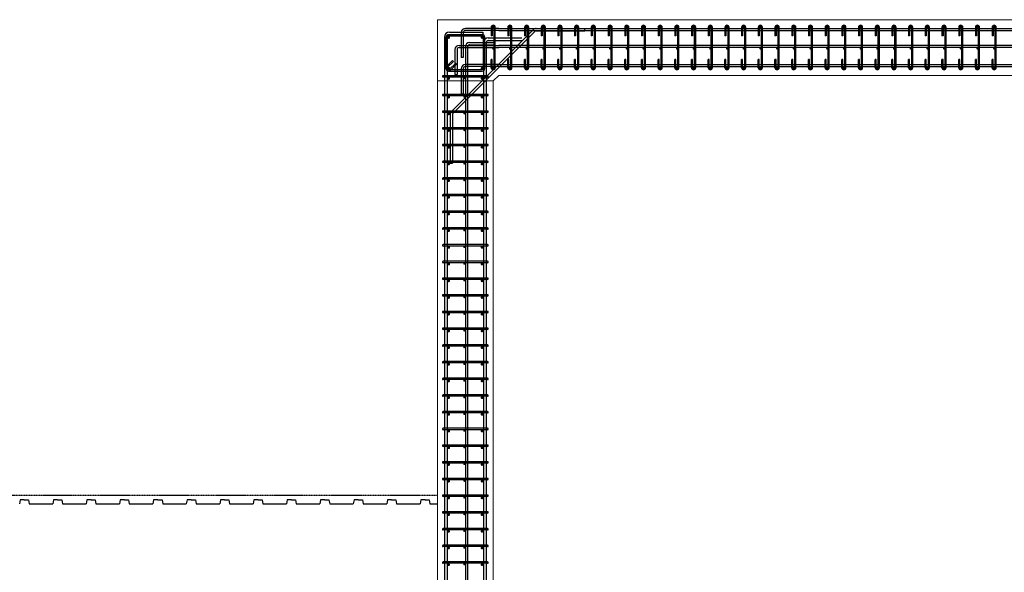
# Model space of a CAD drawing. Header units: inches. Extents: x 25395 to 30159, y 885 to 2190.
# Tile 6 of 15: x 26110 to 26464, y 1106 to 1304. Entities that reach past the tile are written whole.
import ezdxf

# ---------------------------------------------------------------- set-up
doc = ezdxf.new("R2010")
doc.units = ezdxf.units.IN
doc.header["$LTSCALE"] = 0.01
doc.header["$MEASUREMENT"] = 0
doc.linetypes.add('CENTER', pattern=[2, 1.25, -0.25, 0.25, -0.25])
for name, color, linetype, lineweight in [('A-WALL-FULL-INTR', 3, 'Continuous', 13), ('S-SECT-CONC', 3, 'Continuous', 0), ('SDTL', 6, 'Continuous', 25)]:
    doc.layers.add(name, color=color, linetype=linetype, lineweight=lineweight)

msp = doc.modelspace()

# ---------------------------------------------------------------- linework, layer by layer
at = {"layer": 'A-WALL-FULL-INTR'}
for p, q in [((26260.44, 994.45), (26260.44, 1304.45)), ((26260.44, 1304.45), (26720.44, 1304.45)), ((26282.44, 1284.45), (26280.44, 1282.45)), ((26698.44, 1284.45), (26282.44, 1284.45)), ((26280.44, 994.45), (26280.44, 1282.45))]:
    msp.add_line(p, q, dxfattribs=at)
at = {"layer": 'S-SECT-CONC'}
msp.add_line((26280.44, 1282.45), (26260.44, 1282.45), dxfattribs=at)
at = {"layer": 'SDTL'}
for p, q in [((26276.44, 1299.06), (26264.44, 1299.06)), ((26276.44, 1298.56), (26264.44, 1298.56)), ((26264.69, 1299.95), (26276.69, 1299.95)), ((26264.69, 1298.95), (26276.69, 1298.95)), ((26265.41, 1271.49), (26294.77, 1300.85)), ((26295.39, 1300.23), (26266.03, 1270.87)), ((26268.94, 1299.82), (26268.94, 1290.82)), ((26269.69, 1299.82), (26269.69, 1290.82)), ((26282.44, 1301.32), (26270.44, 1301.32)), ((26282.44, 1300.57), (26270.44, 1300.57)), ((26276.69, 1299.95), (26276.69, 1298.95)), ((26279.69, 1301.7), (26279.69, 1298.7)), ((26280.06, 1298.7), (26279.69, 1298.7)), ((26280.06, 1301.7), (26280.06, 1298.7)), ((26280.81, 1287.2), (26280.81, 1301.7)), ((26281.19, 1287.2), (26281.19, 1301.7)), ((26282.44, 1301.32), (26710.44, 1301.32)), ((26282.44, 1300.57), (26710.44, 1300.57)), ((26285.69, 1301.7), (26285.69, 1298.7)), ((26286.06, 1298.7), (26285.69, 1298.7)), ((26286.06, 1301.7), (26286.06, 1298.7)), ((26286.81, 1287.2), (26286.81, 1301.7)), ((26287.19, 1287.2), (26287.19, 1301.7)), ((26291.69, 1301.7), (26291.69, 1298.7)), ((26292.06, 1298.7), (26291.69, 1298.7)), ((26292.06, 1301.7), (26292.06, 1298.7)), ((26292.81, 1287.2), (26292.81, 1301.7)), ((26293.19, 1287.2), (26293.19, 1301.7)), ((26295.92, 1301.32), (26313.42, 1301.32)), ((26295.92, 1300.45), (26313.42, 1300.45)), ((26297.69, 1301.7), (26297.69, 1298.7)), ((26298.06, 1298.7), (26297.69, 1298.7)), ((26298.06, 1301.7), (26298.06, 1298.7)), ((26298.81, 1287.2), (26298.81, 1301.7)), ((26299.19, 1287.2), (26299.19, 1301.7)), ((26303.69, 1301.7), (26303.69, 1298.7)), ((26304.06, 1298.7), (26303.69, 1298.7)), ((26304.06, 1301.7), (26304.06, 1298.7)), ((26304.81, 1287.2), (26304.81, 1301.7)), ((26305.19, 1287.2), (26305.19, 1301.7)), ((26309.69, 1301.7), (26309.69, 1298.7)), ((26310.06, 1298.7), (26309.69, 1298.7)), ((26310.06, 1301.7), (26310.06, 1298.7)), ((26310.81, 1287.2), (26310.81, 1301.7)), ((26311.19, 1287.2), (26311.19, 1301.7)), ((26313.42, 1300.45), (26313.42, 1301.32)), ((26315.69, 1301.7), (26315.69, 1298.7)), ((26316.06, 1298.7), (26315.69, 1298.7)), ((26316.06, 1301.7), (26316.06, 1298.7)), ((26316.81, 1287.2), (26316.81, 1301.7)), ((26317.19, 1287.2), (26317.19, 1301.7)), ((26321.69, 1301.7), (26321.69, 1298.7)), ((26322.06, 1298.7), (26321.69, 1298.7)), ((26322.06, 1301.7), (26322.06, 1298.7)), ((26322.81, 1287.2), (26322.81, 1301.7)), ((26323.19, 1287.2), (26323.19, 1301.7)), ((26327.69, 1301.7), (26327.69, 1298.7)), ((26328.06, 1298.7), (26327.69, 1298.7)), ((26328.06, 1301.7), (26328.06, 1298.7)), ((26328.81, 1287.2), (26328.81, 1301.7)), ((26329.19, 1287.2), (26329.19, 1301.7)), ((26333.69, 1301.7), (26333.69, 1298.7)), ((26334.06, 1298.7), (26333.69, 1298.7)), ((26334.06, 1301.7), (26334.06, 1298.7)), ((26334.81, 1287.2), (26334.81, 1301.7)), ((26335.19, 1287.2), (26335.19, 1301.7)), ((26339.69, 1301.7), (26339.69, 1298.7)), ((26340.06, 1298.7), (26339.69, 1298.7)), ((26340.06, 1301.7), (26340.06, 1298.7)), ((26340.81, 1287.2), (26340.81, 1301.7)), ((26341.19, 1287.2), (26341.19, 1301.7)), ((26345.69, 1301.7), (26345.69, 1298.7)), ((26346.06, 1298.7), (26345.69, 1298.7)), ((26346.06, 1301.7), (26346.06, 1298.7)), ((26346.81, 1287.2), (26346.81, 1301.7)), ((26347.19, 1287.2), (26347.19, 1301.7)), ((26351.69, 1301.7), (26351.69, 1298.7)), ((26352.06, 1298.7), (26351.69, 1298.7)), ((26352.06, 1301.7), (26352.06, 1298.7)), ((26352.81, 1287.2), (26352.81, 1301.7)), ((26353.19, 1287.2), (26353.19, 1301.7)), ((26357.69, 1301.7), (26357.69, 1298.7)), ((26358.06, 1298.7), (26357.69, 1298.7)), ((26358.06, 1301.7), (26358.06, 1298.7)), ((26358.81, 1287.2), (26358.81, 1301.7)), ((26359.19, 1287.2), (26359.19, 1301.7)), ((26363.69, 1301.7), (26363.69, 1298.7)), ((26364.06, 1298.7), (26363.69, 1298.7)), ((26364.06, 1301.7), (26364.06, 1298.7)), ((26364.81, 1287.2), (26364.81, 1301.7)), ((26365.19, 1287.2), (26365.19, 1301.7)), ((26369.69, 1301.7), (26369.69, 1298.7)), ((26370.06, 1298.7), (26369.69, 1298.7)), ((26370.06, 1301.7), (26370.06, 1298.7)), ((26370.81, 1287.2), (26370.81, 1301.7)), ((26371.19, 1287.2), (26371.19, 1301.7)), ((26375.69, 1301.7), (26375.69, 1298.7)), ((26376.06, 1298.7), (26375.69, 1298.7)), ((26376.06, 1301.7), (26376.06, 1298.7)), ((26376.81, 1287.2), (26376.81, 1301.7)), ((26377.19, 1287.2), (26377.19, 1301.7)), ((26381.69, 1301.7), (26381.69, 1298.7)), ((26382.06, 1298.7), (26381.69, 1298.7)), ((26382.06, 1301.7), (26382.06, 1298.7)), ((26382.81, 1287.2), (26382.81, 1301.7)), ((26383.19, 1287.2), (26383.19, 1301.7)), ((26387.69, 1301.7), (26387.69, 1298.7)), ((26388.06, 1298.7), (26387.69, 1298.7)), ((26388.06, 1301.7), (26388.06, 1298.7)), ((26388.81, 1287.2), (26388.81, 1301.7)), ((26389.19, 1287.2), (26389.19, 1301.7)), ((26393.69, 1301.7), (26393.69, 1298.7)), ((26394.06, 1298.7), (26393.69, 1298.7)), ((26394.06, 1301.7), (26394.06, 1298.7)), ((26394.81, 1287.2), (26394.81, 1301.7)), ((26395.19, 1287.2), (26395.19, 1301.7)), ((26399.69, 1301.7), (26399.69, 1298.7)), ((26400.06, 1298.7), (26399.69, 1298.7)), ((26400.06, 1301.7), (26400.06, 1298.7)), ((26400.81, 1287.2), (26400.81, 1301.7)), ((26401.19, 1287.2), (26401.19, 1301.7)), ((26405.69, 1301.7), (26405.69, 1298.7)), ((26406.06, 1298.7), (26405.69, 1298.7)), ((26406.06, 1301.7), (26406.06, 1298.7)), ((26406.81, 1287.2), (26406.81, 1301.7)), ((26407.19, 1287.2), (26407.19, 1301.7)), ((26411.69, 1301.7), (26411.69, 1298.7)), ((26412.06, 1298.7), (26411.69, 1298.7)), ((26412.06, 1301.7), (26412.06, 1298.7)), ((26412.81, 1287.2), (26412.81, 1301.7)), ((26413.19, 1287.2), (26413.19, 1301.7)), ((26417.69, 1301.7), (26417.69, 1298.7)), ((26418.06, 1298.7), (26417.69, 1298.7)), ((26418.06, 1301.7), (26418.06, 1298.7)), ((26418.81, 1287.2), (26418.81, 1301.7)), ((26419.19, 1287.2), (26419.19, 1301.7)), ((26423.69, 1301.7), (26423.69, 1298.7)), ((26424.06, 1298.7), (26423.69, 1298.7)), ((26424.06, 1301.7), (26424.06, 1298.7)), ((26424.81, 1287.2), (26424.81, 1301.7)), ((26425.19, 1287.2), (26425.19, 1301.7)), ((26429.69, 1301.7), (26429.69, 1298.7)), ((26430.06, 1298.7), (26429.69, 1298.7)), ((26430.06, 1301.7), (26430.06, 1298.7)), ((26430.81, 1287.2), (26430.81, 1301.7)), ((26431.19, 1287.2), (26431.19, 1301.7)), ((26435.69, 1301.7), (26435.69, 1298.7)), ((26436.06, 1298.7), (26435.69, 1298.7)), ((26436.06, 1301.7), (26436.06, 1298.7)), ((26436.81, 1287.2), (26436.81, 1301.7)), ((26437.19, 1287.2), (26437.19, 1301.7)), ((26441.69, 1301.7), (26441.69, 1298.7)), ((26442.06, 1298.7), (26441.69, 1298.7)), ((26442.06, 1301.7), (26442.06, 1298.7)), ((26442.81, 1287.2), (26442.81, 1301.7)), ((26443.19, 1287.2), (26443.19, 1301.7)), ((26447.69, 1301.7), (26447.69, 1298.7)), ((26448.06, 1298.7), (26447.69, 1298.7)), ((26448.06, 1301.7), (26448.06, 1298.7)), ((26448.81, 1287.2), (26448.81, 1301.7)), ((26449.19, 1287.2), (26449.19, 1301.7)), ((26453.69, 1301.7), (26453.69, 1298.7)), ((26454.06, 1298.7), (26453.69, 1298.7)), ((26454.06, 1301.7), (26454.06, 1298.7)), ((26454.81, 1287.2), (26454.81, 1301.7)), ((26455.19, 1287.2), (26455.19, 1301.7)), ((26459.69, 1301.7), (26459.69, 1298.7)), ((26460.06, 1298.7), (26459.69, 1298.7)), ((26460.06, 1301.7), (26460.06, 1298.7)), ((26460.81, 1287.2), (26460.81, 1301.7)), ((26461.19, 1287.2), (26461.19, 1301.7)), ((26262.94, 1298.2), (26262.94, 982.2)), ((26263.44, 1298.06), (26263.44, 1287)), ((26263.94, 1298.2), (26263.94, 982.2)), ((26263.94, 1298.06), (26263.94, 1287)), ((26268.19, 1295.2), (26282.44, 1295.2)), ((26271.94, 1296.2), (26280.94, 1296.2)), ((26271.94, 1295.45), (26280.94, 1295.45)), ((26276.94, 1287), (26276.94, 1298.06)), ((26276.94, 1296.2), (26276.94, 982.2)), ((26277.44, 1287), (26277.44, 1298.06)), ((26277.94, 1296.2), (26277.94, 982.2)), ((26278.69, 1297.95), (26290.69, 1297.95)), ((26278.69, 1296.95), (26290.69, 1296.95)), ((26280.94, 1296.2), (26280.94, 1295.45)), ((26280.94, 1296.2), (26280.94, 1295.45)), ((26712.69, 1295.2), (26282.44, 1295.2)), ((26266.69, 1293.7), (26266.69, 1284.7)), ((26267.44, 1293.7), (26267.44, 1284.7)), ((26268.19, 1294.45), (26282.44, 1294.45)), ((26270.44, 1294.7), (26270.44, 984.82)), ((26271.19, 1294.7), (26271.19, 984.82)), ((26712.69, 1294.45), (26282.44, 1294.45)), ((26263.73, 1287.7), (26265.85, 1289.82)), ((26264.08, 1287.35), (26266.2, 1289.47)), ((26264.79, 1286.64), (26266.91, 1288.76)), ((26265.14, 1286.29), (26267.26, 1288.41)), ((26266.2, 1289.47), (26265.85, 1289.82)), ((26267.26, 1288.41), (26266.91, 1288.76)), ((26269.69, 1290.82), (26268.94, 1290.82)), ((26282.44, 1288.32), (26270.44, 1288.32)), ((26279.69, 1287.2), (26279.69, 1290.2)), ((26280.06, 1290.2), (26279.69, 1290.2)), ((26280.06, 1287.2), (26280.06, 1290.2)), ((26282.44, 1288.32), (26710.44, 1288.32)), ((26285.69, 1287.2), (26285.69, 1290.2)), ((26286.06, 1290.2), (26285.69, 1290.2)), ((26286.06, 1287.2), (26286.06, 1290.2)), ((26291.69, 1287.2), (26291.69, 1290.2)), ((26292.06, 1290.2), (26291.69, 1290.2)), ((26292.06, 1287.2), (26292.06, 1290.2)), ((26297.69, 1287.2), (26297.69, 1290.2)), ((26298.06, 1290.2), (26297.69, 1290.2)), ((26298.06, 1287.2), (26298.06, 1290.2)), ((26303.69, 1287.2), (26303.69, 1290.2)), ((26304.06, 1290.2), (26303.69, 1290.2)), ((26304.06, 1287.2), (26304.06, 1290.2)), ((26309.69, 1287.2), (26309.69, 1290.2)), ((26310.06, 1290.2), (26309.69, 1290.2)), ((26310.06, 1287.2), (26310.06, 1290.2)), ((26315.69, 1287.2), (26315.69, 1290.2)), ((26316.06, 1290.2), (26315.69, 1290.2)), ((26316.06, 1287.2), (26316.06, 1290.2)), ((26321.69, 1287.2), (26321.69, 1290.2)), ((26322.06, 1290.2), (26321.69, 1290.2)), ((26322.06, 1287.2), (26322.06, 1290.2)), ((26327.69, 1287.2), (26327.69, 1290.2)), ((26328.06, 1290.2), (26327.69, 1290.2)), ((26328.06, 1287.2), (26328.06, 1290.2)), ((26333.69, 1287.2), (26333.69, 1290.2)), ((26334.06, 1290.2), (26333.69, 1290.2)), ((26334.06, 1287.2), (26334.06, 1290.2)), ((26339.69, 1287.2), (26339.69, 1290.2)), ((26340.06, 1290.2), (26339.69, 1290.2)), ((26340.06, 1287.2), (26340.06, 1290.2)), ((26345.69, 1287.2), (26345.69, 1290.2)), ((26346.06, 1290.2), (26345.69, 1290.2)), ((26346.06, 1287.2), (26346.06, 1290.2)), ((26351.69, 1287.2), (26351.69, 1290.2)), ((26352.06, 1290.2), (26351.69, 1290.2)), ((26352.06, 1287.2), (26352.06, 1290.2)), ((26357.69, 1287.2), (26357.69, 1290.2)), ((26358.06, 1290.2), (26357.69, 1290.2)), ((26358.06, 1287.2), (26358.06, 1290.2)), ((26363.69, 1287.2), (26363.69, 1290.2)), ((26364.06, 1290.2), (26363.69, 1290.2)), ((26364.06, 1287.2), (26364.06, 1290.2)), ((26369.69, 1287.2), (26369.69, 1290.2)), ((26370.06, 1290.2), (26369.69, 1290.2)), ((26370.06, 1287.2), (26370.06, 1290.2)), ((26375.69, 1287.2), (26375.69, 1290.2)), ((26376.06, 1290.2), (26375.69, 1290.2)), ((26376.06, 1287.2), (26376.06, 1290.2)), ((26381.69, 1287.2), (26381.69, 1290.2)), ((26382.06, 1290.2), (26381.69, 1290.2)), ((26382.06, 1287.2), (26382.06, 1290.2)), ((26387.69, 1287.2), (26387.69, 1290.2)), ((26388.06, 1290.2), (26387.69, 1290.2)), ((26388.06, 1287.2), (26388.06, 1290.2)), ((26393.69, 1287.2), (26393.69, 1290.2)), ((26394.06, 1290.2), (26393.69, 1290.2)), ((26394.06, 1287.2), (26394.06, 1290.2)), ((26399.69, 1287.2), (26399.69, 1290.2)), ((26400.06, 1290.2), (26399.69, 1290.2)), ((26400.06, 1287.2), (26400.06, 1290.2)), ((26405.69, 1287.2), (26405.69, 1290.2)), ((26406.06, 1290.2), (26405.69, 1290.2)), ((26406.06, 1287.2), (26406.06, 1290.2)), ((26411.69, 1287.2), (26411.69, 1290.2)), ((26412.06, 1290.2), (26411.69, 1290.2)), ((26412.06, 1287.2), (26412.06, 1290.2)), ((26417.69, 1287.2), (26417.69, 1290.2)), ((26418.06, 1290.2), (26417.69, 1290.2)), ((26418.06, 1287.2), (26418.06, 1290.2)), ((26423.69, 1287.2), (26423.69, 1290.2)), ((26424.06, 1290.2), (26423.69, 1290.2)), ((26424.06, 1287.2), (26424.06, 1290.2)), ((26429.69, 1287.2), (26429.69, 1290.2)), ((26430.06, 1290.2), (26429.69, 1290.2)), ((26430.06, 1287.2), (26430.06, 1290.2)), ((26435.69, 1287.2), (26435.69, 1290.2)), ((26436.06, 1290.2), (26435.69, 1290.2)), ((26436.06, 1287.2), (26436.06, 1290.2)), ((26441.69, 1287.2), (26441.69, 1290.2)), ((26442.06, 1290.2), (26441.69, 1290.2)), ((26442.06, 1287.2), (26442.06, 1290.2)), ((26447.69, 1287.2), (26447.69, 1290.2)), ((26448.06, 1290.2), (26447.69, 1290.2)), ((26448.06, 1287.2), (26448.06, 1290.2)), ((26453.69, 1287.2), (26453.69, 1290.2)), ((26454.06, 1290.2), (26453.69, 1290.2)), ((26454.06, 1287.2), (26454.06, 1290.2)), ((26459.69, 1287.2), (26459.69, 1290.2)), ((26460.06, 1290.2), (26459.69, 1290.2)), ((26460.06, 1287.2), (26460.06, 1290.2)), ((26278.44, 1284.31), (26262.44, 1284.31)), ((26264.44, 1286.5), (26276.44, 1286.5)), ((26264.44, 1286), (26276.44, 1286)), ((26266.69, 1284.7), (26267.44, 1284.7)), ((26268.94, 1286.82), (26268.94, 1277.82)), ((26269.69, 1286.82), (26269.69, 1277.82)), ((26282.44, 1287.57), (26270.44, 1287.57)), ((26280.81, 1287.57), (26280.81, 1287.2)), ((26282.44, 1287.57), (26710.44, 1287.57)), ((26286.81, 1287.57), (26286.81, 1287.2)), ((26292.81, 1287.57), (26292.81, 1287.2)), ((26298.81, 1287.57), (26298.81, 1287.2)), ((26304.81, 1287.57), (26304.81, 1287.2)), ((26310.81, 1287.57), (26310.81, 1287.2)), ((26316.81, 1287.57), (26316.81, 1287.2)), ((26322.81, 1287.57), (26322.81, 1287.2)), ((26328.81, 1287.57), (26328.81, 1287.2)), ((26334.81, 1287.57), (26334.81, 1287.2)), ((26340.81, 1287.57), (26340.81, 1287.2)), ((26346.81, 1287.57), (26346.81, 1287.2)), ((26352.81, 1287.57), (26352.81, 1287.2)), ((26358.81, 1287.57), (26358.81, 1287.2)), ((26364.81, 1287.57), (26364.81, 1287.2)), ((26370.81, 1287.57), (26370.81, 1287.2)), ((26376.81, 1287.57), (26376.81, 1287.2)), ((26382.81, 1287.57), (26382.81, 1287.2)), ((26388.81, 1287.57), (26388.81, 1287.2)), ((26394.81, 1287.57), (26394.81, 1287.2)), ((26400.81, 1287.57), (26400.81, 1287.2)), ((26406.81, 1287.57), (26406.81, 1287.2)), ((26412.81, 1287.57), (26412.81, 1287.2)), ((26418.81, 1287.57), (26418.81, 1287.2)), ((26424.81, 1287.57), (26424.81, 1287.2)), ((26430.81, 1287.57), (26430.81, 1287.2)), ((26436.81, 1287.57), (26436.81, 1287.2)), ((26442.81, 1287.57), (26442.81, 1287.2)), ((26448.81, 1287.57), (26448.81, 1287.2)), ((26454.81, 1287.57), (26454.81, 1287.2)), ((26460.81, 1287.57), (26460.81, 1287.2)), ((26278.44, 1283.81), (26262.44, 1283.81)), ((26278.44, 1277.62), (26262.44, 1277.62)), ((26268.94, 1277.82), (26269.69, 1277.82)), ((26278.44, 1277.12), (26262.44, 1277.12)), ((26278.44, 1271.62), (26262.44, 1271.62)), ((26278.44, 1271.12), (26262.44, 1271.12)), ((26264.94, 1270.34), (26264.94, 1252.84)), ((26265.81, 1270.34), (26265.81, 1252.84)), ((26278.44, 1265.62), (26262.44, 1265.62)), ((26278.44, 1265.12), (26262.44, 1265.12)), ((26264.44, 1264.62), (26264.94, 1264.62)), ((26278.44, 1259.62), (26262.44, 1259.62)), ((26278.44, 1259.12), (26262.44, 1259.12)), ((26278.44, 1253.62), (26262.44, 1253.62)), ((26278.44, 1253.12), (26262.44, 1253.12)), ((26264.94, 1252.84), (26265.81, 1252.84)), ((26278.44, 1247.62), (26262.44, 1247.62)), ((26278.44, 1247.12), (26262.44, 1247.12)), ((26278.44, 1241.62), (26262.44, 1241.62)), ((26278.44, 1241.12), (26262.44, 1241.12)), ((26278.44, 1235.62), (26262.44, 1235.62)), ((26278.44, 1235.12), (26262.44, 1235.12)), ((26278.44, 1229.62), (26262.44, 1229.62)), ((26278.44, 1229.12), (26262.44, 1229.12)), ((26278.44, 1223.62), (26262.44, 1223.62)), ((26278.44, 1223.12), (26262.44, 1223.12)), ((26278.44, 1217.62), (26262.44, 1217.62)), ((26278.44, 1217.12), (26262.44, 1217.12)), ((26278.44, 1211.62), (26262.44, 1211.62)), ((26278.44, 1211.12), (26262.44, 1211.12)), ((26278.44, 1205.62), (26262.44, 1205.62)), ((26278.44, 1205.12), (26262.44, 1205.12)), ((26278.44, 1199.62), (26262.44, 1199.62)), ((26278.44, 1199.12), (26262.44, 1199.12)), ((26278.44, 1193.62), (26262.44, 1193.62)), ((26278.44, 1193.12), (26262.44, 1193.12)), ((26278.44, 1187.62), (26262.44, 1187.62)), ((26278.44, 1187.12), (26262.44, 1187.12)), ((26278.44, 1181.62), (26262.44, 1181.62)), ((26278.44, 1181.12), (26262.44, 1181.12)), ((26278.44, 1175.62), (26262.44, 1175.62)), ((26278.44, 1175.12), (26262.44, 1175.12)), ((26278.44, 1169.62), (26262.44, 1169.62)), ((26278.44, 1169.12), (26262.44, 1169.12)), ((26278.44, 1163.62), (26262.44, 1163.62)), ((26278.44, 1163.12), (26262.44, 1163.12)), ((26278.44, 1157.62), (26262.44, 1157.62)), ((26278.44, 1157.12), (26262.44, 1157.12)), ((26278.44, 1151.62), (26262.44, 1151.62)), ((26278.44, 1151.12), (26262.44, 1151.12)), ((26278.44, 1145.62), (26262.44, 1145.62)), ((26278.44, 1145.12), (26262.44, 1145.12)), ((26278.44, 1139.62), (26262.44, 1139.62)), ((26278.44, 1139.12), (26262.44, 1139.12)), ((26278.44, 1133.62), (26262.44, 1133.62)), ((26278.44, 1133.12), (26262.44, 1133.12)), ((26110.44, 1131.95), (26110.18, 1130.45)), ((26111.94, 1131.95), (26110.44, 1131.95)), ((26111.94, 1131.95), (26113.44, 1131.95)), ((26113.44, 1131.95), (26113.7, 1130.45)), ((26113.7, 1130.45), (26122.18, 1130.45)), ((26113.7, 1130.45), (26122.18, 1130.45)), ((26122.44, 1131.95), (26122.18, 1130.45)), ((26123.94, 1131.95), (26122.44, 1131.95)), ((26123.94, 1131.95), (26125.44, 1131.95)), ((26125.44, 1131.95), (26125.7, 1130.45)), ((26125.7, 1130.45), (26134.18, 1130.45)), ((26134.44, 1131.95), (26134.18, 1130.45)), ((26135.94, 1131.95), (26134.44, 1131.95)), ((26135.94, 1131.95), (26137.44, 1131.95)), ((26137.44, 1131.95), (26137.7, 1130.45)), ((26137.7, 1130.45), (26146.18, 1130.45)), ((26137.7, 1130.45), (26146.18, 1130.45)), ((26137.7, 1130.45), (26146.18, 1130.45)), ((26146.44, 1131.95), (26146.18, 1130.45)), ((26147.94, 1131.95), (26146.44, 1131.95)), ((26147.94, 1131.95), (26149.44, 1131.95)), ((26149.44, 1131.95), (26149.7, 1130.45)), ((26149.7, 1130.45), (26158.18, 1130.45)), ((26149.7, 1130.45), (26158.18, 1130.45)), ((26158.44, 1131.95), (26158.18, 1130.45)), ((26159.94, 1131.95), (26158.44, 1131.95)), ((26159.94, 1131.95), (26161.44, 1131.95)), ((26161.44, 1131.95), (26161.7, 1130.45)), ((26161.7, 1130.45), (26170.18, 1130.45)), ((26170.44, 1131.95), (26170.18, 1130.45)), ((26171.94, 1131.95), (26170.44, 1131.95)), ((26171.94, 1131.95), (26173.44, 1131.95)), ((26173.44, 1131.95), (26173.7, 1130.45)), ((26173.7, 1130.45), (26182.18, 1130.45)), ((26173.7, 1130.45), (26182.18, 1130.45)), ((26173.7, 1130.45), (26182.18, 1130.45)), ((26182.44, 1131.95), (26182.18, 1130.45)), ((26183.94, 1131.95), (26182.44, 1131.95)), ((26183.94, 1131.95), (26185.44, 1131.95)), ((26185.44, 1131.95), (26185.7, 1130.45)), ((26185.7, 1130.45), (26194.18, 1130.45)), ((26185.7, 1130.45), (26194.18, 1130.45)), ((26194.44, 1131.95), (26194.18, 1130.45)), ((26195.94, 1131.95), (26194.44, 1131.95)), ((26195.94, 1131.95), (26197.44, 1131.95)), ((26197.44, 1131.95), (26197.7, 1130.45)), ((26197.7, 1130.45), (26206.18, 1130.45)), ((26206.44, 1131.95), (26206.18, 1130.45)), ((26207.94, 1131.95), (26206.44, 1131.95)), ((26207.94, 1131.95), (26209.44, 1131.95)), ((26209.44, 1131.95), (26209.7, 1130.45)), ((26209.7, 1130.45), (26218.18, 1130.45)), ((26209.7, 1130.45), (26218.18, 1130.45)), ((26209.7, 1130.45), (26218.18, 1130.45)), ((26218.44, 1131.95), (26218.18, 1130.45)), ((26219.94, 1131.95), (26218.44, 1131.95)), ((26219.94, 1131.95), (26221.44, 1131.95)), ((26221.44, 1131.95), (26221.7, 1130.45)), ((26221.7, 1130.45), (26230.18, 1130.45)), ((26221.7, 1130.45), (26230.18, 1130.45)), ((26230.44, 1131.95), (26230.18, 1130.45)), ((26231.94, 1131.95), (26230.44, 1131.95)), ((26231.94, 1131.95), (26233.44, 1131.95)), ((26233.44, 1131.95), (26233.7, 1130.45)), ((26233.7, 1130.45), (26242.18, 1130.45)), ((26242.44, 1131.95), (26242.18, 1130.45)), ((26243.94, 1131.95), (26242.44, 1131.95)), ((26243.94, 1131.95), (26245.44, 1131.95)), ((26245.44, 1131.95), (26245.7, 1130.45)), ((26245.7, 1130.45), (26254.18, 1130.45)), ((26245.7, 1130.45), (26254.18, 1130.45)), ((26254.44, 1131.95), (26254.18, 1130.45)), ((26255.94, 1131.95), (26254.44, 1131.95)), ((26255.94, 1131.95), (26257.44, 1131.95)), ((26257.44, 1131.95), (26257.7, 1130.45)), ((26257.7, 1130.45), (26260.44, 1130.45)), ((26278.44, 1127.62), (26262.44, 1127.62)), ((26278.44, 1127.12), (26262.44, 1127.12)), ((26278.44, 1121.62), (26262.44, 1121.62)), ((26278.44, 1121.12), (26262.44, 1121.12)), ((26278.44, 1115.62), (26262.44, 1115.62)), ((26278.44, 1115.12), (26262.44, 1115.12)), ((26278.44, 1109.62), (26262.44, 1109.62)), ((26278.44, 1109.12), (26262.44, 1109.12))]:
    msp.add_line(p, q, dxfattribs=at)
at = {"layer": 'SDTL', "linetype": 'CENTER'}
msp.add_line((26260.44, 1133.45), (25952.44, 1133.45), dxfattribs=at)
at = {"layer": 'SDTL'}
for points, const_width in [([(26280.63, 1301.7, -1), (26280.25, 1301.7, -1)], 0.374), ([(26286.63, 1301.7, -1), (26286.25, 1301.7, -1)], 0.374), ([(26292.63, 1301.7, -1), (26292.25, 1301.7, -1)], 0.374), ([(26298.63, 1301.7, -1), (26298.25, 1301.7, -1)], 0.374), ([(26304.63, 1301.7, -1), (26304.25, 1301.7, -1)], 0.374), ([(26310.63, 1301.7, -1), (26310.25, 1301.7, -1)], 0.374), ([(26316.63, 1301.7, -1), (26316.25, 1301.7, -1)], 0.374), ([(26322.63, 1301.7, -1), (26322.25, 1301.7, -1)], 0.374), ([(26328.63, 1301.7, -1), (26328.25, 1301.7, -1)], 0.374), ([(26334.63, 1301.7, -1), (26334.25, 1301.7, -1)], 0.374), ([(26340.63, 1301.7, -1), (26340.25, 1301.7, -1)], 0.374), ([(26346.63, 1301.7, -1), (26346.25, 1301.7, -1)], 0.374), ([(26352.63, 1301.7, -1), (26352.25, 1301.7, -1)], 0.374), ([(26358.63, 1301.7, -1), (26358.25, 1301.7, -1)], 0.374), ([(26364.63, 1301.7, -1), (26364.25, 1301.7, -1)], 0.374), ([(26370.63, 1301.7, -1), (26370.25, 1301.7, -1)], 0.374), ([(26376.63, 1301.7, -1), (26376.25, 1301.7, -1)], 0.374), ([(26382.63, 1301.7, -1), (26382.25, 1301.7, -1)], 0.374), ([(26388.63, 1301.7, -1), (26388.25, 1301.7, -1)], 0.374), ([(26394.63, 1301.7, -1), (26394.25, 1301.7, -1)], 0.374), ([(26400.63, 1301.7, -1), (26400.25, 1301.7, -1)], 0.374), ([(26406.63, 1301.7, -1), (26406.25, 1301.7, -1)], 0.374), ([(26412.63, 1301.7, -1), (26412.25, 1301.7, -1)], 0.374), ([(26418.63, 1301.7, -1), (26418.25, 1301.7, -1)], 0.374), ([(26424.63, 1301.7, -1), (26424.25, 1301.7, -1)], 0.374), ([(26430.63, 1301.7, -1), (26430.25, 1301.7, -1)], 0.374), ([(26436.63, 1301.7, -1), (26436.25, 1301.7, -1)], 0.374), ([(26442.63, 1301.7, -1), (26442.25, 1301.7, -1)], 0.374), ([(26448.63, 1301.7, -1), (26448.25, 1301.7, -1)], 0.374), ([(26454.63, 1301.7, -1), (26454.25, 1301.7, -1)], 0.374), ([(26460.63, 1301.7, -1), (26460.25, 1301.7, -1)], 0.374), ([(26264.19, 1298.06, 1), (26264.69, 1298.06, 1)], 0.499), ([(26276.19, 1298.06, 1), (26276.69, 1298.06, 1)], 0.499), ([(26280.63, 1294.07, -1), (26280.25, 1294.07, -1)], 0.374), ([(26286.63, 1294.07, -1), (26286.25, 1294.07, -1)], 0.374), ([(26292.63, 1294.07, -1), (26292.25, 1294.07, -1)], 0.374), ([(26298.63, 1294.07, -1), (26298.25, 1294.07, -1)], 0.374), ([(26304.63, 1294.07, -1), (26304.25, 1294.07, -1)], 0.374), ([(26310.63, 1294.07, -1), (26310.25, 1294.07, -1)], 0.374), ([(26316.63, 1294.07, -1), (26316.25, 1294.07, -1)], 0.374), ([(26322.63, 1294.07, -1), (26322.25, 1294.07, -1)], 0.374), ([(26328.63, 1294.07, -1), (26328.25, 1294.07, -1)], 0.374), ([(26334.63, 1294.07, -1), (26334.25, 1294.07, -1)], 0.374), ([(26340.63, 1294.07, -1), (26340.25, 1294.07, -1)], 0.374), ([(26346.63, 1294.07, -1), (26346.25, 1294.07, -1)], 0.374), ([(26352.63, 1294.07, -1), (26352.25, 1294.07, -1)], 0.374), ([(26358.63, 1294.07, -1), (26358.25, 1294.07, -1)], 0.374), ([(26364.63, 1294.07, -1), (26364.25, 1294.07, -1)], 0.374), ([(26370.63, 1294.07, -1), (26370.25, 1294.07, -1)], 0.374), ([(26376.63, 1294.07, -1), (26376.25, 1294.07, -1)], 0.374), ([(26382.63, 1294.07, -1), (26382.25, 1294.07, -1)], 0.374), ([(26388.63, 1294.07, -1), (26388.25, 1294.07, -1)], 0.374), ([(26394.63, 1294.07, -1), (26394.25, 1294.07, -1)], 0.374), ([(26400.63, 1294.07, -1), (26400.25, 1294.07, -1)], 0.374), ([(26406.63, 1294.07, -1), (26406.25, 1294.07, -1)], 0.374), ([(26412.63, 1294.07, -1), (26412.25, 1294.07, -1)], 0.374), ([(26418.63, 1294.07, -1), (26418.25, 1294.07, -1)], 0.374), ([(26424.63, 1294.07, -1), (26424.25, 1294.07, -1)], 0.374), ([(26430.63, 1294.07, -1), (26430.25, 1294.07, -1)], 0.374), ([(26436.63, 1294.07, -1), (26436.25, 1294.07, -1)], 0.374), ([(26442.63, 1294.07, -1), (26442.25, 1294.07, -1)], 0.374), ([(26448.63, 1294.07, -1), (26448.25, 1294.07, -1)], 0.374), ([(26454.63, 1294.07, -1), (26454.25, 1294.07, -1)], 0.374), ([(26460.63, 1294.07, -1), (26460.25, 1294.07, -1)], 0.374), ([(26264.19, 1287, 1), (26264.69, 1287, 1)], 0.499), ([(26276.19, 1287, 1), (26276.69, 1287, 1)], 0.499), ([(26280.63, 1287.2, -1), (26280.25, 1287.2, -1)], 0.374), ([(26286.63, 1287.2, -1), (26286.25, 1287.2, -1)], 0.374), ([(26292.63, 1287.2, -1), (26292.25, 1287.2, -1)], 0.374), ([(26298.63, 1287.2, -1), (26298.25, 1287.2, -1)], 0.374), ([(26304.63, 1287.2, -1), (26304.25, 1287.2, -1)], 0.374), ([(26310.63, 1287.2, -1), (26310.25, 1287.2, -1)], 0.374), ([(26316.63, 1287.2, -1), (26316.25, 1287.2, -1)], 0.374), ([(26322.63, 1287.2, -1), (26322.25, 1287.2, -1)], 0.374), ([(26328.63, 1287.2, -1), (26328.25, 1287.2, -1)], 0.374), ([(26334.63, 1287.2, -1), (26334.25, 1287.2, -1)], 0.374), ([(26340.63, 1287.2, -1), (26340.25, 1287.2, -1)], 0.374), ([(26346.63, 1287.2, -1), (26346.25, 1287.2, -1)], 0.374), ([(26352.63, 1287.2, -1), (26352.25, 1287.2, -1)], 0.374), ([(26358.63, 1287.2, -1), (26358.25, 1287.2, -1)], 0.374), ([(26364.63, 1287.2, -1), (26364.25, 1287.2, -1)], 0.374), ([(26370.63, 1287.2, -1), (26370.25, 1287.2, -1)], 0.374), ([(26376.63, 1287.2, -1), (26376.25, 1287.2, -1)], 0.374), ([(26382.63, 1287.2, -1), (26382.25, 1287.2, -1)], 0.374), ([(26388.63, 1287.2, -1), (26388.25, 1287.2, -1)], 0.374), ([(26394.63, 1287.2, -1), (26394.25, 1287.2, -1)], 0.374), ([(26400.63, 1287.2, -1), (26400.25, 1287.2, -1)], 0.374), ([(26406.63, 1287.2, -1), (26406.25, 1287.2, -1)], 0.374), ([(26412.63, 1287.2, -1), (26412.25, 1287.2, -1)], 0.374), ([(26418.63, 1287.2, -1), (26418.25, 1287.2, -1)], 0.374), ([(26424.63, 1287.2, -1), (26424.25, 1287.2, -1)], 0.374), ([(26430.63, 1287.2, -1), (26430.25, 1287.2, -1)], 0.374), ([(26436.63, 1287.2, -1), (26436.25, 1287.2, -1)], 0.374), ([(26442.63, 1287.2, -1), (26442.25, 1287.2, -1)], 0.374), ([(26448.63, 1287.2, -1), (26448.25, 1287.2, -1)], 0.374), ([(26454.63, 1287.2, -1), (26454.25, 1287.2, -1)], 0.374), ([(26460.63, 1287.2, -1), (26460.25, 1287.2, -1)], 0.374), ([(26264.19, 1283.31, 1), (26264.69, 1283.31, 1)], 0.499), ([(26269.87, 1283.44, 1), (26270.25, 1283.44, 1)], 0.374), ([(26276.19, 1283.31, 1), (26276.69, 1283.31, 1)], 0.499), ([(26264.19, 1276.62, 1), (26264.69, 1276.62, 1)], 0.499), ([(26269.87, 1276.75, 1), (26270.25, 1276.75, 1)], 0.374), ([(26276.19, 1276.62, 1), (26276.69, 1276.62, 1)], 0.499), ([(26264.19, 1270.62, 1), (26264.69, 1270.62, 1)], 0.499), ([(26269.87, 1270.75, 1), (26270.25, 1270.75, 1)], 0.374), ([(26276.19, 1270.62, 1), (26276.69, 1270.62, 1)], 0.499), ([(26264.19, 1264.62, 1), (26264.69, 1264.62, 1)], 0.499), ([(26269.87, 1264.75, 1), (26270.25, 1264.75, 1)], 0.374), ([(26276.19, 1264.62, 1), (26276.69, 1264.62, 1)], 0.499), ([(26264.19, 1258.62, 1), (26264.69, 1258.62, 1)], 0.499), ([(26269.87, 1258.75, 1), (26270.25, 1258.75, 1)], 0.374), ([(26276.19, 1258.62, 1), (26276.69, 1258.62, 1)], 0.499), ([(26264.19, 1252.62, 1), (26264.69, 1252.62, 1)], 0.499), ([(26269.87, 1252.75, 1), (26270.25, 1252.75, 1)], 0.374), ([(26276.19, 1252.62, 1), (26276.69, 1252.62, 1)], 0.499), ([(26264.19, 1246.62, 1), (26264.69, 1246.62, 1)], 0.499), ([(26269.87, 1246.75, 1), (26270.25, 1246.75, 1)], 0.374), ([(26276.19, 1246.62, 1), (26276.69, 1246.62, 1)], 0.499), ([(26264.19, 1240.62, 1), (26264.69, 1240.62, 1)], 0.499), ([(26269.87, 1240.75, 1), (26270.25, 1240.75, 1)], 0.374), ([(26276.19, 1240.62, 1), (26276.69, 1240.62, 1)], 0.499), ([(26264.19, 1234.62, 1), (26264.69, 1234.62, 1)], 0.499), ([(26269.87, 1234.75, 1), (26270.25, 1234.75, 1)], 0.374), ([(26276.19, 1234.62, 1), (26276.69, 1234.62, 1)], 0.499), ([(26264.19, 1228.62, 1), (26264.69, 1228.62, 1)], 0.499), ([(26269.87, 1228.75, 1), (26270.25, 1228.75, 1)], 0.374), ([(26276.19, 1228.62, 1), (26276.69, 1228.62, 1)], 0.499), ([(26264.19, 1222.62, 1), (26264.69, 1222.62, 1)], 0.499), ([(26269.87, 1222.75, 1), (26270.25, 1222.75, 1)], 0.374), ([(26276.19, 1222.62, 1), (26276.69, 1222.62, 1)], 0.499), ([(26264.19, 1216.62, 1), (26264.69, 1216.62, 1)], 0.499), ([(26269.87, 1216.75, 1), (26270.25, 1216.75, 1)], 0.374), ([(26276.19, 1216.62, 1), (26276.69, 1216.62, 1)], 0.499), ([(26264.19, 1210.62, 1), (26264.69, 1210.62, 1)], 0.499), ([(26269.87, 1210.75, 1), (26270.25, 1210.75, 1)], 0.374), ([(26276.19, 1210.62, 1), (26276.69, 1210.62, 1)], 0.499), ([(26264.19, 1204.62, 1), (26264.69, 1204.62, 1)], 0.499), ([(26269.87, 1204.75, 1), (26270.25, 1204.75, 1)], 0.374), ([(26276.19, 1204.62, 1), (26276.69, 1204.62, 1)], 0.499), ([(26264.19, 1198.62, 1), (26264.69, 1198.62, 1)], 0.499), ([(26269.87, 1198.75, 1), (26270.25, 1198.75, 1)], 0.374), ([(26276.19, 1198.62, 1), (26276.69, 1198.62, 1)], 0.499), ([(26264.19, 1192.62, 1), (26264.69, 1192.62, 1)], 0.499), ([(26269.87, 1192.75, 1), (26270.25, 1192.75, 1)], 0.374), ([(26276.19, 1192.62, 1), (26276.69, 1192.62, 1)], 0.499), ([(26264.19, 1186.62, 1), (26264.69, 1186.62, 1)], 0.499), ([(26269.87, 1186.75, 1), (26270.25, 1186.75, 1)], 0.374), ([(26276.19, 1186.62, 1), (26276.69, 1186.62, 1)], 0.499), ([(26264.19, 1180.62, 1), (26264.69, 1180.62, 1)], 0.499), ([(26269.87, 1180.75, 1), (26270.25, 1180.75, 1)], 0.374), ([(26276.19, 1180.62, 1), (26276.69, 1180.62, 1)], 0.499), ([(26264.19, 1174.62, 1), (26264.69, 1174.62, 1)], 0.499), ([(26269.87, 1174.75, 1), (26270.25, 1174.75, 1)], 0.374), ([(26276.19, 1174.62, 1), (26276.69, 1174.62, 1)], 0.499), ([(26264.19, 1168.62, 1), (26264.69, 1168.62, 1)], 0.499), ([(26269.87, 1168.75, 1), (26270.25, 1168.75, 1)], 0.374), ([(26276.19, 1168.62, 1), (26276.69, 1168.62, 1)], 0.499), ([(26264.19, 1162.62, 1), (26264.69, 1162.62, 1)], 0.499), ([(26269.87, 1162.75, 1), (26270.25, 1162.75, 1)], 0.374), ([(26276.19, 1162.62, 1), (26276.69, 1162.62, 1)], 0.499), ([(26264.19, 1156.62, 1), (26264.69, 1156.62, 1)], 0.499), ([(26269.87, 1156.75, 1), (26270.25, 1156.75, 1)], 0.374), ([(26276.19, 1156.62, 1), (26276.69, 1156.62, 1)], 0.499), ([(26264.19, 1150.62, 1), (26264.69, 1150.62, 1)], 0.499), ([(26269.87, 1150.75, 1), (26270.25, 1150.75, 1)], 0.374), ([(26276.19, 1150.62, 1), (26276.69, 1150.62, 1)], 0.499), ([(26264.19, 1144.62, 1), (26264.69, 1144.62, 1)], 0.499), ([(26269.87, 1144.75, 1), (26270.25, 1144.75, 1)], 0.374), ([(26276.19, 1144.62, 1), (26276.69, 1144.62, 1)], 0.499), ([(26264.19, 1138.62, 1), (26264.69, 1138.62, 1)], 0.499), ([(26269.87, 1138.75, 1), (26270.25, 1138.75, 1)], 0.374), ([(26276.19, 1138.62, 1), (26276.69, 1138.62, 1)], 0.499), ([(26264.19, 1132.62, 1), (26264.69, 1132.62, 1)], 0.499), ([(26269.87, 1132.75, 1), (26270.25, 1132.75, 1)], 0.374), ([(26276.19, 1132.62, 1), (26276.69, 1132.62, 1)], 0.499), ([(26264.19, 1126.62, 1), (26264.69, 1126.62, 1)], 0.499), ([(26269.87, 1126.75, 1), (26270.25, 1126.75, 1)], 0.374), ([(26276.19, 1126.62, 1), (26276.69, 1126.62, 1)], 0.499), ([(26264.19, 1120.62, 1), (26264.69, 1120.62, 1)], 0.499), ([(26269.87, 1120.75, 1), (26270.25, 1120.75, 1)], 0.374), ([(26276.19, 1120.62, 1), (26276.69, 1120.62, 1)], 0.499), ([(26264.19, 1114.62, 1), (26264.69, 1114.62, 1)], 0.499), ([(26269.87, 1114.75, 1), (26270.25, 1114.75, 1)], 0.374), ([(26276.19, 1114.62, 1), (26276.69, 1114.62, 1)], 0.499), ([(26264.19, 1108.62, 1), (26264.69, 1108.62, 1)], 0.499), ([(26269.87, 1108.75, 1), (26270.25, 1108.75, 1)], 0.374), ([(26276.19, 1108.62, 1), (26276.69, 1108.62, 1)], 0.499)]:
    msp.add_lwpolyline(points, format="xyb", close=True, dxfattribs=dict(at, const_width=const_width))
for centre, radius, start, end in [((26280.44, 1301.7), 0.75, 0, 180), ((26280.44, 1301.7), 0.375, 0, 180), ((26286.44, 1301.7), 0.75, 0, 180), ((26286.44, 1301.7), 0.375, 0, 180), ((26292.44, 1301.7), 0.75, 0, 180), ((26292.44, 1301.7), 0.375, 0, 180), ((26298.44, 1301.7), 0.75, 0, 180), ((26298.44, 1301.7), 0.375, 0, 180), ((26304.44, 1301.7), 0.75, 0, 180), ((26304.44, 1301.7), 0.375, 0, 180), ((26310.44, 1301.7), 0.75, 0, 180), ((26310.44, 1301.7), 0.375, 0, 180), ((26316.44, 1301.7), 0.75, 0, 180), ((26316.44, 1301.7), 0.375, 0, 180), ((26322.44, 1301.7), 0.75, 0, 180), ((26322.44, 1301.7), 0.375, 0, 180), ((26328.44, 1301.7), 0.75, 0, 180), ((26328.44, 1301.7), 0.375, 0, 180), ((26334.44, 1301.7), 0.75, 0, 180), ((26334.44, 1301.7), 0.375, 0, 180), ((26340.44, 1301.7), 0.75, 0, 180), ((26340.44, 1301.7), 0.375, 0, 180), ((26346.44, 1301.7), 0.75, 0, 180), ((26346.44, 1301.7), 0.375, 0, 180), ((26352.44, 1301.7), 0.75, 0, 180), ((26352.44, 1301.7), 0.375, 0, 180), ((26358.44, 1301.7), 0.75, 0, 180), ((26358.44, 1301.7), 0.375, 0, 180), ((26364.44, 1301.7), 0.75, 0, 180), ((26364.44, 1301.7), 0.375, 0, 180), ((26370.44, 1301.7), 0.75, 0, 180), ((26370.44, 1301.7), 0.375, 0, 180), ((26376.44, 1301.7), 0.75, 0, 180), ((26376.44, 1301.7), 0.375, 0, 180), ((26382.44, 1301.7), 0.75, 0, 180), ((26382.44, 1301.7), 0.375, 0, 180), ((26388.44, 1301.7), 0.75, 0, 180), ((26388.44, 1301.7), 0.375, 0, 180), ((26394.44, 1301.7), 0.75, 0, 180), ((26394.44, 1301.7), 0.375, 0, 180), ((26400.44, 1301.7), 0.75, 0, 180), ((26400.44, 1301.7), 0.375, 0, 180), ((26406.44, 1301.7), 0.75, 0, 180), ((26406.44, 1301.7), 0.375, 0, 180), ((26412.44, 1301.7), 0.75, 0, 180), ((26412.44, 1301.7), 0.375, 0, 180), ((26418.44, 1301.7), 0.75, 0, 180), ((26418.44, 1301.7), 0.375, 0, 180), ((26424.44, 1301.7), 0.75, 0, 180), ((26424.44, 1301.7), 0.375, 0, 180), ((26430.44, 1301.7), 0.75, 0, 180), ((26430.44, 1301.7), 0.375, 0, 180), ((26436.44, 1301.7), 0.75, 0, 180), ((26436.44, 1301.7), 0.375, 0, 180), ((26442.44, 1301.7), 0.75, 0, 180), ((26442.44, 1301.7), 0.375, 0, 180), ((26448.44, 1301.7), 0.75, 0, 180), ((26448.44, 1301.7), 0.375, 0, 180), ((26454.44, 1301.7), 0.75, 0, 180), ((26454.44, 1301.7), 0.375, 0, 180), ((26460.44, 1301.7), 0.75, 0, 180), ((26460.44, 1301.7), 0.375, 0, 180), ((26264.69, 1298.2), 1.75, 90, 180), ((26264.44, 1298.06), 1, 90, 180), ((26264.69, 1298.2), 0.75, 90, 180), ((26264.69, 1298.2), 0.75, 90, 180), ((26264.44, 1298.06), 0.5, 90, 180), ((26270.44, 1299.82), 1.5, 90, 180), ((26270.44, 1299.82), 0.75, 90, 180), ((26276.44, 1298.06), 1, 0, 90), ((26276.44, 1298.06), 0.5, 0, 90), ((26295.92, 1299.7), 1.62, 90, 135), ((26295.92, 1299.7), 0.75, 90, 135), ((26268.19, 1293.7), 1.5, 90, 180), ((26271.94, 1294.7), 1.5, 90, 180), ((26271.94, 1294.7), 0.75, 90, 180), ((26278.69, 1296.2), 1.75, 90, 180), ((26278.69, 1296.2), 0.75, 90, 180), ((26268.19, 1293.7), 0.75, 90, 180), ((26270.44, 1286.82), 1.5, 90, 180), ((26262.44, 1284.06), 0.25, 90, 270), ((26264.44, 1287), 1, 135, 270), ((26264.44, 1287), 1, 180, 315), ((26264.44, 1287), 0.5, 135, 270), ((26264.44, 1287), 0.5, 180, 315), ((26270.44, 1286.82), 0.75, 90, 180), ((26276.44, 1287), 0.5, 270, 0), ((26276.44, 1287), 1, 270, 0), ((26278.44, 1284.06), 0.25, 270, 90), ((26280.44, 1287.2), 0.75, 180, 360), ((26280.44, 1287.2), 0.375, 180, 360), ((26286.44, 1287.2), 0.75, 180, 360), ((26286.44, 1287.2), 0.375, 180, 360), ((26292.44, 1287.2), 0.75, 180, 360), ((26292.44, 1287.2), 0.375, 180, 360), ((26298.44, 1287.2), 0.75, 180, 360), ((26298.44, 1287.2), 0.375, 180, 360), ((26304.44, 1287.2), 0.75, 180, 360), ((26304.44, 1287.2), 0.375, 180, 360), ((26310.44, 1287.2), 0.75, 180, 360), ((26310.44, 1287.2), 0.375, 180, 360), ((26316.44, 1287.2), 0.75, 180, 360), ((26316.44, 1287.2), 0.375, 180, 360), ((26322.44, 1287.2), 0.75, 180, 360), ((26322.44, 1287.2), 0.375, 180, 360), ((26328.44, 1287.2), 0.75, 180, 360), ((26328.44, 1287.2), 0.375, 180, 360), ((26334.44, 1287.2), 0.75, 180, 360), ((26334.44, 1287.2), 0.375, 180, 360), ((26340.44, 1287.2), 0.75, 180, 360), ((26340.44, 1287.2), 0.375, 180, 360), ((26346.44, 1287.2), 0.75, 180, 360), ((26346.44, 1287.2), 0.375, 180, 360), ((26352.44, 1287.2), 0.75, 180, 360), ((26352.44, 1287.2), 0.375, 180, 360), ((26358.44, 1287.2), 0.75, 180, 360), ((26358.44, 1287.2), 0.375, 180, 360), ((26364.44, 1287.2), 0.75, 180, 360), ((26364.44, 1287.2), 0.375, 180, 360), ((26370.44, 1287.2), 0.75, 180, 360), ((26370.44, 1287.2), 0.375, 180, 360), ((26376.44, 1287.2), 0.75, 180, 360), ((26376.44, 1287.2), 0.375, 180, 360), ((26382.44, 1287.2), 0.75, 180, 360), ((26382.44, 1287.2), 0.375, 180, 360), ((26388.44, 1287.2), 0.75, 180, 360), ((26388.44, 1287.2), 0.375, 180, 360), ((26394.44, 1287.2), 0.75, 180, 360), ((26394.44, 1287.2), 0.375, 180, 360), ((26400.44, 1287.2), 0.75, 180, 360), ((26400.44, 1287.2), 0.375, 180, 360), ((26406.44, 1287.2), 0.75, 180, 360), ((26406.44, 1287.2), 0.375, 180, 360), ((26412.44, 1287.2), 0.75, 180, 360), ((26412.44, 1287.2), 0.375, 180, 360), ((26418.44, 1287.2), 0.75, 180, 360), ((26418.44, 1287.2), 0.375, 180, 360), ((26424.44, 1287.2), 0.75, 180, 360), ((26424.44, 1287.2), 0.375, 180, 360), ((26430.44, 1287.2), 0.75, 180, 360), ((26430.44, 1287.2), 0.375, 180, 360), ((26436.44, 1287.2), 0.75, 180, 360), ((26436.44, 1287.2), 0.375, 180, 360), ((26442.44, 1287.2), 0.75, 180, 360), ((26442.44, 1287.2), 0.375, 180, 360), ((26448.44, 1287.2), 0.75, 180, 360), ((26448.44, 1287.2), 0.375, 180, 360), ((26454.44, 1287.2), 0.75, 180, 360), ((26454.44, 1287.2), 0.375, 180, 360), ((26460.44, 1287.2), 0.75, 180, 360), ((26460.44, 1287.2), 0.375, 180, 360), ((26262.44, 1277.37), 0.25, 90, 270), ((26278.44, 1277.37), 0.25, 270, 90), ((26262.44, 1271.37), 0.25, 90, 270), ((26266.56, 1270.34), 1.62, 135, 180), ((26266.56, 1270.34), 0.75, 135, 180), ((26278.44, 1271.37), 0.25, 270, 90), ((26262.44, 1265.37), 0.25, 90, 270), ((26278.44, 1265.37), 0.25, 270, 90), ((26262.44, 1259.37), 0.25, 90, 270), ((26278.44, 1259.37), 0.25, 270, 90), ((26262.44, 1253.37), 0.25, 90, 270), ((26278.44, 1253.37), 0.25, 270, 90), ((26262.44, 1247.37), 0.25, 90, 270), ((26278.44, 1247.37), 0.25, 270, 90), ((26262.44, 1241.37), 0.25, 90, 270), ((26278.44, 1241.37), 0.25, 270, 90), ((26262.44, 1235.37), 0.25, 90, 270), ((26278.44, 1235.37), 0.25, 270, 90), ((26262.44, 1229.37), 0.25, 90, 270), ((26278.44, 1229.37), 0.25, 270, 90), ((26262.44, 1223.37), 0.25, 90, 270), ((26278.44, 1223.37), 0.25, 270, 90), ((26262.44, 1217.37), 0.25, 90, 270), ((26278.44, 1217.37), 0.25, 270, 90), ((26262.44, 1211.37), 0.25, 90, 270), ((26278.44, 1211.37), 0.25, 270, 90), ((26262.44, 1205.37), 0.25, 90, 270), ((26278.44, 1205.37), 0.25, 270, 90), ((26262.44, 1199.37), 0.25, 90, 270), ((26278.44, 1199.37), 0.25, 270, 90), ((26262.44, 1193.37), 0.25, 90, 270), ((26278.44, 1193.37), 0.25, 270, 90), ((26262.44, 1187.37), 0.25, 90, 270), ((26278.44, 1187.37), 0.25, 270, 90), ((26262.44, 1181.37), 0.25, 90, 270), ((26278.44, 1181.37), 0.25, 270, 90), ((26262.44, 1175.37), 0.25, 90, 270), ((26278.44, 1175.37), 0.25, 270, 90), ((26262.44, 1169.37), 0.25, 90, 270), ((26278.44, 1169.37), 0.25, 270, 90), ((26262.44, 1163.37), 0.25, 90, 270), ((26278.44, 1163.37), 0.25, 270, 90), ((26262.44, 1157.37), 0.25, 90, 270), ((26278.44, 1157.37), 0.25, 270, 90), ((26262.44, 1151.37), 0.25, 90, 270), ((26278.44, 1151.37), 0.25, 270, 90), ((26262.44, 1145.37), 0.25, 90, 270), ((26278.44, 1145.37), 0.25, 270, 90), ((26262.44, 1139.37), 0.25, 90, 270), ((26278.44, 1139.37), 0.25, 270, 90), ((26262.44, 1133.37), 0.25, 90, 270), ((26278.44, 1133.37), 0.25, 270, 90), ((26262.44, 1127.37), 0.25, 90, 270), ((26278.44, 1127.37), 0.25, 270, 90), ((26262.44, 1121.37), 0.25, 90, 270), ((26278.44, 1121.37), 0.25, 270, 90), ((26262.44, 1115.37), 0.25, 90, 270), ((26278.44, 1115.37), 0.25, 270, 90), ((26262.44, 1109.37), 0.25, 90, 270), ((26278.44, 1109.37), 0.25, 270, 90)]:
    msp.add_arc(centre, radius, start, end, dxfattribs=at)

doc.saveas('drawing.dxf')
